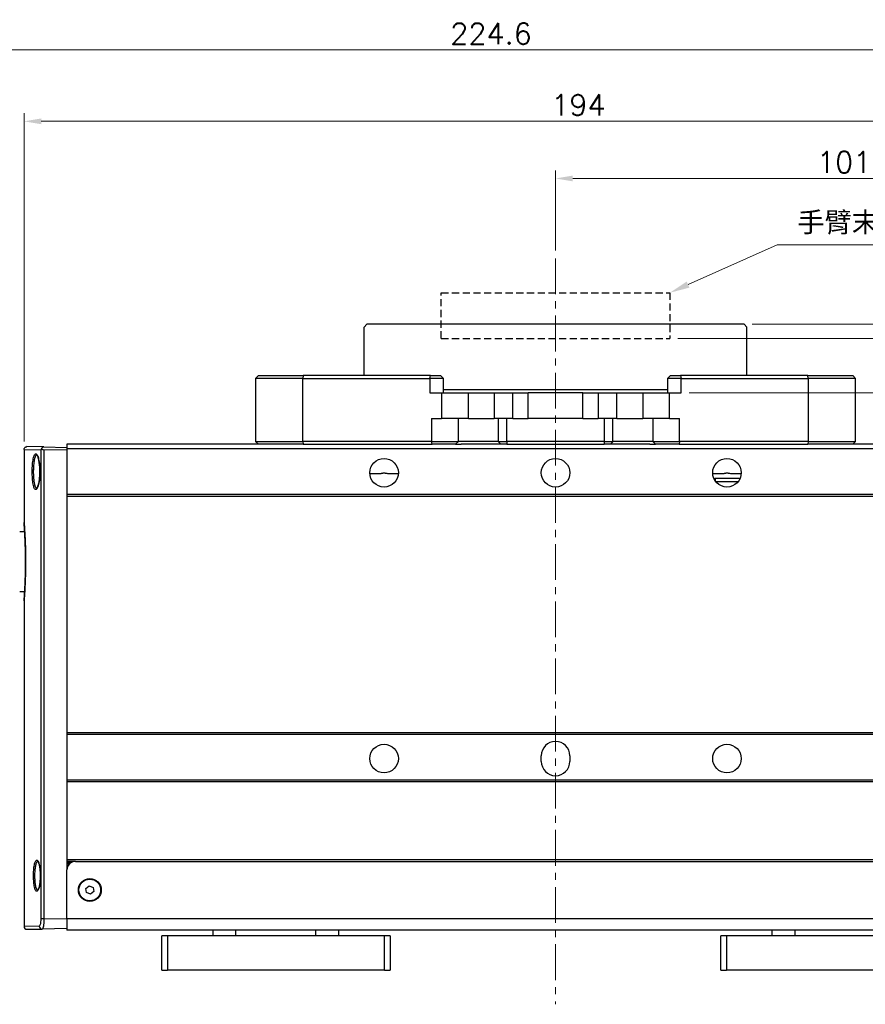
# Model space of a CAD drawing. Header units: inches. Extents: x 0 to 6721, y -3375 to 1330.
# Tile 66 of 196: x 4604 to 4752, y -2061 to -1889. Entities that reach past the tile are written whole.
import ezdxf

# ---------------------------------------------------------------- set-up
doc = ezdxf.new("R2010")
doc.units = ezdxf.units.IN
doc.header["$MEASUREMENT"] = 0
doc.linetypes.add('CENTER', pattern=[2, 1.25, -0.25, 0.25, -0.25])
doc.linetypes.add('HIDDEN', pattern=[0.375, 0.25, -0.125])
for name, color, linetype, lineweight in [('AM_5', 3, 'Continuous', 15), ('AM_7', 4, 'CENTER', 15), ('可見 (ISO)', 7, 'Continuous', 25), ('窄部可見 (ISO)', 7, 'Continuous', 25)]:
    doc.layers.add(name, color=color, linetype=linetype, lineweight=lineweight)
doc.styles.get("Standard").update_dxf_attribs({"font": 'arial.ttf'})
doc.styles.add('尺寸標註', font='romans.shx', dxfattribs={"bigfont": 'CHINESET.SHX'})
doc.dimstyles.new('複本(3) CNS2-1$0', dxfattribs={"dimtxt": 3.7, "dimasz": 3, "dimexe": 1.4, "dimexo": 1.4, "dimgap": 1, "dimtad": 1, "dimtoh": 1, "dimdsep": 46, "dimtxsty": '尺寸標註', "dimcen": 0, "dimclrd": 2, "dimclre": 2, "dimclrt": 3, "dimadec": 0, "dimazin": 2, "dimtp": 0.1, "dimtm": 0.1, "dimtfac": 0.71, "dimtmove": 0, "dimatfit": 0, "dimfxl": 0, "dimlwd": 13, "dimlwe": 13, "dimarcsym": 0})

# ---------------------------------------------------------------- blocks, each defined once
blk = doc.blocks.new('*S380')
at = {"layer": 'AM_5', "color": 7}
for p, q in [((10226.38, -457.09), (10210.79, -464.07)), ((10266.01, -457.09), (10226.38, -457.09))]:
    blk.add_line(p, q, dxfattribs=at)
at = {"layer": 'AM_5', "color": 7, "linetype": 'Continuous'}
blk.add_trace([(10210.55, -463.54), (10211.03, -464.6), (10207.59, -465.5)], dxfattribs=at)
at = {"layer": 'AM_5', "color": 2, "insert": (10229.88, -455.34), "char_height": 3.5, "attachment_point": 7}
blk.add_mtext('{\\fPMingLiU|b0|i0|c136|p18;手臂末端連結處}', dxfattribs=at)
blk = doc.blocks.new('*D452')
at = {"layer": 'AM_5', "color": 2, "lineweight": 13}
for p, q in [((4697.96, -1929.51), (4697.96, -1915.51)), ((4798.96, -1963.33), (4798.96, -1915.51)), ((4700.96, -1916.91), (4795.96, -1916.91))]:
    blk.add_line(p, q, dxfattribs=at)
at = {"layer": 'AM_5', "color": 2}
for points in [[(4700.96, -1916.41), (4700.96, -1917.41), (4697.96, -1916.91)], [(4795.96, -1916.41), (4795.96, -1917.41), (4798.96, -1916.91)]]:
    blk.add_solid(points, dxfattribs=at)
at = {"layer": 'Defpoints', "color": 0}
for p in [(4798.96, -1916.91), (4697.96, -1930.91), (4798.96, -1964.73)]:
    blk.add_point(p, dxfattribs=at)
at = {"layer": 'AM_5', "color": 3, "insert": (4748.46, -1914.06), "char_height": 3.7, "attachment_point": 5, "style": '尺寸標註'}
blk.add_mtext('101', dxfattribs=at)
blk = doc.blocks.new('*D453')
at = {"layer": 'AM_5', "color": 2, "lineweight": 13}
for p, q in [((4604.96, -1962.93), (4604.96, -1905.51)), ((4607.96, -1906.91), (4795.96, -1906.91)), ((4798.96, -1963.33), (4798.96, -1905.51))]:
    blk.add_line(p, q, dxfattribs=at)
at = {"layer": 'AM_5', "color": 2}
for points in [[(4607.96, -1906.41), (4607.96, -1907.41), (4604.96, -1906.91)], [(4795.96, -1906.41), (4795.96, -1907.41), (4798.96, -1906.91)]]:
    blk.add_solid(points, dxfattribs=at)
at = {"layer": 'Defpoints', "color": 0}
for p in [(4798.96, -1906.91), (4604.96, -1964.33), (4798.96, -1964.73)]:
    blk.add_point(p, dxfattribs=at)
at = {"layer": 'AM_5', "color": 3, "insert": (4701.96, -1904.06), "char_height": 3.7, "attachment_point": 5, "style": '尺寸標註'}
blk.add_mtext('194', dxfattribs=at)
blk = doc.blocks.new('*D454')
at = {"layer": 'AM_5', "color": 2, "lineweight": 13}
for p, q in [((4574.39, -1974.86), (4574.39, -1893.01)), ((4798.96, -1963.33), (4798.96, -1893.01)), ((4795.96, -1894.41), (4577.39, -1894.41))]:
    blk.add_line(p, q, dxfattribs=at)
at = {"layer": 'AM_5', "color": 2}
for points in [[(4577.39, -1893.91), (4577.39, -1894.91), (4574.39, -1894.41)], [(4795.96, -1893.91), (4795.96, -1894.91), (4798.96, -1894.41)]]:
    blk.add_solid(points, dxfattribs=at)
at = {"layer": 'Defpoints', "color": 0}
for p in [(4574.39, -1894.41), (4798.96, -1964.73), (4574.39, -1976.26)]:
    blk.add_point(p, dxfattribs=at)
at = {"layer": 'AM_5', "color": 3, "insert": (4686.67, -1891.56), "char_height": 3.7, "attachment_point": 5, "style": '尺寸標註'}
blk.add_mtext('224.6', dxfattribs=at)
blk = doc.blocks.new('*D455')
at = {"layer": 'AM_5', "color": 2, "lineweight": 13}
for p, q in [((4721.32, -1954.41), (4822.71, -1954.41)), ((4821.31, -2052.41), (4821.31, -1957.41)), ((4768.28, -2055.41), (4822.71, -2055.41))]:
    blk.add_line(p, q, dxfattribs=at)
at = {"layer": 'AM_5', "color": 2}
for points in [[(4820.81, -1957.41), (4821.81, -1957.41), (4821.31, -1954.41)], [(4820.81, -2052.41), (4821.81, -2052.41), (4821.31, -2055.41)]]:
    blk.add_solid(points, dxfattribs=at)
at = {"layer": 'Defpoints', "color": 0}
for p in [(4719.92, -1954.41), (4821.31, -1954.41), (4766.88, -2055.41)]:
    blk.add_point(p, dxfattribs=at)
at = {"layer": 'AM_5', "color": 3, "insert": (4818.46, -2004.91), "char_height": 3.7, "attachment_point": 5, "rotation": 90, "style": '尺寸標註'}
blk.add_mtext('101', dxfattribs=at)
blk = doc.blocks.new('*D456')
at = {"layer": 'AM_5', "color": 2, "lineweight": 13}
for p, q in [((4821.31, -1941.91), (4821.31, -1930.8)), ((4821.31, -1930.8), (4830.07, -1930.8)), ((4719.36, -1944.91), (4822.71, -1944.91)), ((4821.31, -1954.41), (4821.31, -1944.91)), ((4721.32, -1954.41), (4822.71, -1954.41)), ((4821.31, -1957.41), (4821.31, -1960.41))]:
    blk.add_line(p, q, dxfattribs=at)
at = {"layer": 'AM_5', "color": 2}
for points in [[(4820.81, -1941.91), (4821.81, -1941.91), (4821.31, -1944.91)], [(4820.81, -1957.41), (4821.81, -1957.41), (4821.31, -1954.41)]]:
    blk.add_solid(points, dxfattribs=at)
at = {"layer": 'Defpoints', "color": 0}
for p in [(4717.96, -1944.91), (4821.31, -1944.91), (4719.92, -1954.41)]:
    blk.add_point(p, dxfattribs=at)
at = {"layer": 'AM_5', "color": 3, "insert": (4826.19, -1927.95), "char_height": 3.7, "attachment_point": 5, "style": '尺寸標註'}
blk.add_mtext('9.5', dxfattribs=at)
blk = doc.blocks.new('*D457')
at = {"layer": 'AM_5', "color": 2, "lineweight": 13}
for p, q in [((4837.19, -1939.41), (4837.19, -1930.8)), ((4837.19, -1930.8), (4843.65, -1930.8)), ((4732.36, -1942.41), (4838.59, -1942.41)), ((4837.19, -1954.41), (4837.19, -1942.41)), ((4721.32, -1954.41), (4838.59, -1954.41)), ((4837.19, -1957.41), (4837.19, -1960.41))]:
    blk.add_line(p, q, dxfattribs=at)
at = {"layer": 'AM_5', "color": 2}
for points in [[(4836.69, -1939.41), (4837.69, -1939.41), (4837.19, -1942.41)], [(4836.69, -1957.41), (4837.69, -1957.41), (4837.19, -1954.41)]]:
    blk.add_solid(points, dxfattribs=at)
at = {"layer": 'Defpoints', "color": 0}
for p in [(4730.96, -1942.41), (4719.92, -1954.41), (4837.19, -1954.41)]:
    blk.add_point(p, dxfattribs=at)
at = {"layer": 'AM_5', "color": 3, "insert": (4840.92, -1927.95), "char_height": 3.7, "attachment_point": 5, "style": '尺寸標註'}
blk.add_mtext('12', dxfattribs=at)

msp = doc.modelspace()

# ---------------------------------------------------------------- linework, layer by layer
at = {"color": 7, "linetype": 'HIDDEN', "ltscale": 5}
for p, q in [((4677.957, -1944.905), (4677.957, -1936.905)), ((4677.957, -1936.905), (4717.957, -1936.905)), ((4717.957, -1936.905), (4717.957, -1944.905)), ((4677.957, -1944.905), (4717.957, -1944.905))]:
    msp.add_line(p, q, dxfattribs=at)
at = {"layer": 'AM_7', "ltscale": 5}
msp.add_line((4697.957, -1930.905), (4697.957, -2061.405), dxfattribs=at)
at = {"layer": '可見 (ISO)'}
for p, q in [((4664.957, -1942.405), (4664.457, -1942.905)), ((4664.457, -1951.405), (4664.457, -1942.905)), ((4730.957, -1942.405), (4664.957, -1942.405)), ((4730.957, -1942.405), (4731.457, -1942.905)), ((4731.457, -1951.405), (4731.457, -1942.905)), ((4645.457, -1951.905), (4645.957, -1951.405)), ((4653.721, -1951.905), (4645.457, -1951.905)), ((4645.457, -1951.905), (4645.457, -1962.905)), ((4645.957, -1951.405), (4653.807, -1951.405)), ((4653.721, -1951.905), (4675.989, -1951.905)), ((4676.076, -1951.405), (4653.807, -1951.405)), ((4678.337, -1951.905), (4675.989, -1951.905)), ((4676.076, -1951.405), (4677.837, -1951.405)), ((4677.837, -1951.405), (4678.337, -1951.905)), ((4678.337, -1954.405), (4678.337, -1951.905)), ((4718.077, -1951.405), (4717.577, -1951.905)), ((4719.925, -1951.905), (4717.577, -1951.905)), ((4717.577, -1951.905), (4717.577, -1954.405)), ((4718.077, -1951.405), (4719.838, -1951.405)), ((4742.107, -1951.405), (4719.838, -1951.405)), ((4719.925, -1951.905), (4742.194, -1951.905)), ((4742.107, -1951.405), (4749.957, -1951.405)), ((4750.457, -1951.905), (4742.194, -1951.905)), ((4750.457, -1951.905), (4749.957, -1951.405)), ((4750.457, -1962.905), (4750.457, -1951.905)), ((4675.989, -1954.405), (4678.013, -1954.405)), ((4678.013, -1954.405), (4681.964, -1954.405)), ((4717.577, -1953.905), (4678.337, -1953.905)), ((4681.964, -1954.405), (4688.383, -1954.405)), ((4682.707, -1958.905), (4682.707, -1954.405)), ((4687.207, -1954.405), (4687.207, -1958.905)), ((4688.383, -1954.405), (4690.513, -1954.405)), ((4690.513, -1954.405), (4693.179, -1954.405)), ((4702.735, -1954.405), (4693.179, -1954.405)), ((4693.179, -1958.905), (4693.179, -1954.405)), ((4702.735, -1954.405), (4705.402, -1954.405)), ((4702.735, -1958.905), (4702.735, -1954.405)), ((4705.402, -1954.405), (4707.531, -1954.405)), ((4707.531, -1954.405), (4713.95, -1954.405)), ((4708.707, -1958.905), (4708.707, -1954.405)), ((4713.207, -1954.405), (4713.207, -1958.905)), ((4713.95, -1954.405), (4717.902, -1954.405)), ((4717.902, -1954.405), (4719.925, -1954.405)), ((4676.263, -1958.905), (4678.013, -1958.905)), ((4682.707, -1958.905), (4678.013, -1958.905)), ((4680.957, -1962.905), (4680.957, -1958.905)), ((4682.707, -1958.905), (4687.207, -1958.905)), ((4690.513, -1958.905), (4687.207, -1958.905)), ((4690.513, -1958.905), (4693.179, -1958.905)), ((4702.735, -1958.905), (4693.179, -1958.905)), ((4702.735, -1958.905), (4705.402, -1958.905)), ((4708.707, -1958.905), (4705.402, -1958.905)), ((4708.707, -1958.905), (4713.207, -1958.905)), ((4717.902, -1958.905), (4713.207, -1958.905)), ((4714.957, -1958.905), (4714.957, -1962.905)), ((4717.902, -1958.905), (4719.652, -1958.905)), ((4608.426, -1963.885), (4605.466, -1963.833)), ((4608.426, -1963.885), (4612.457, -1963.955)), ((4612.457, -1963.405), (4612.457, -1964.228)), ((4648.85, -1963.405), (4612.457, -1963.405)), ((4645.457, -1962.905), (4653.721, -1962.905)), ((4645.457, -1962.905), (4645.957, -1963.405)), ((4653.807, -1963.405), (4648.85, -1963.405)), ((4676.263, -1962.905), (4653.721, -1962.905)), ((4653.807, -1963.405), (4676.349, -1963.405)), ((4676.263, -1962.905), (4680.957, -1962.905)), ((4680.457, -1963.405), (4676.349, -1963.405)), ((4680.957, -1962.905), (4680.457, -1963.405)), ((4680.457, -1963.405), (4681.452, -1963.405)), ((4687.939, -1962.905), (4680.957, -1962.905)), ((4688.5, -1963.405), (4681.452, -1963.405)), ((4687.939, -1962.905), (4689.429, -1962.905)), ((4689.429, -1963.405), (4688.5, -1963.405)), ((4706.485, -1962.905), (4689.429, -1962.905)), ((4689.429, -1963.405), (4706.485, -1963.405)), ((4706.485, -1962.905), (4707.976, -1962.905)), ((4707.414, -1963.405), (4706.485, -1963.405)), ((4714.462, -1963.405), (4707.414, -1963.405)), ((4714.957, -1962.905), (4707.976, -1962.905)), ((4714.462, -1963.405), (4715.457, -1963.405)), ((4714.957, -1962.905), (4719.652, -1962.905)), ((4714.957, -1962.905), (4715.457, -1963.405)), ((4719.565, -1963.405), (4715.457, -1963.405)), ((4719.565, -1963.405), (4742.107, -1963.405)), ((4742.194, -1962.905), (4719.652, -1962.905)), ((4747.064, -1963.405), (4742.107, -1963.405)), ((4742.194, -1962.905), (4750.457, -1962.905)), ((4782.457, -1963.405), (4747.064, -1963.405)), ((4750.457, -1962.905), (4749.957, -1963.405)), ((4604.957, -1964.333), (4604.957, -1977.085)), ((4612.457, -1964.456), (4608.426, -1964.385)), ((4612.457, -1964.228), (4612.457, -1972.228)), ((4782.457, -1964.228), (4612.457, -1964.228)), ((4606.457, -1966.642), (4606.457, -1966.642)), ((4730.248, -1969.405), (4725.957, -1969.405)), ((4612.457, -1972.228), (4612.457, -1972.528)), ((4782.457, -1972.228), (4612.457, -1972.228)), ((4612.457, -1972.528), (4612.457, -2013.905)), ((4782.457, -1972.528), (4612.457, -1972.528)), ((4604.187, -1978.705), (4605.064, -1978.705)), ((4605.187, -1981.687), (4605.187, -1986.223)), ((4604.187, -1989.205), (4605.064, -1989.205)), ((4604.957, -1990.826), (4604.957, -2047.778)), ((4612.457, -2013.905), (4612.457, -2014.205)), ((4782.457, -2013.905), (4612.457, -2013.905)), ((4612.457, -2014.205), (4612.457, -2022.205)), ((4782.457, -2014.205), (4612.457, -2014.205)), ((4695.457, -2018.905), (4695.457, -2017.905)), ((4700.457, -2017.905), (4700.457, -2018.905)), ((4612.457, -2022.205), (4612.457, -2022.505)), ((4782.457, -2022.205), (4612.457, -2022.205)), ((4612.457, -2022.505), (4612.457, -2036.105)), ((4782.457, -2022.505), (4612.457, -2022.505)), ((4612.457, -2036.105), (4612.457, -2036.355)), ((4782.457, -2036.105), (4612.457, -2036.105)), ((4612.457, -2036.355), (4612.457, -2037.905)), ((4613.957, -2036.405), (4612.457, -2036.405)), ((4613.128, -2036.655), (4612.457, -2036.655)), ((4612.839, -2036.905), (4612.457, -2036.905)), ((4612.457, -2046.405), (4612.457, -2037.905)), ((4613.957, -2036.405), (4780.957, -2036.405)), ((4615.761, -2041.125), (4616.351, -2040.662)), ((4615.866, -2041.868), (4615.761, -2041.125)), ((4616.351, -2040.662), (4617.048, -2040.942)), ((4617.048, -2040.942), (4617.153, -2041.686)), ((4616.563, -2042.149), (4615.866, -2041.868)), ((4617.153, -2041.686), (4616.563, -2042.149)), ((4612.457, -2046.405), (4612.457, -2048.405)), ((4605.466, -2048.277), (4608.11, -2048.231)), ((4612.457, -2048.155), (4608.11, -2048.231)), ((4782.457, -2048.405), (4612.457, -2048.405)), ((4629.036, -2055.405), (4629.036, -2049.405)), ((4630.036, -2049.405), (4629.036, -2049.405)), ((4668.036, -2049.405), (4630.036, -2049.405)), ((4638.036, -2049.405), (4638.036, -2048.405)), ((4660.036, -2049.405), (4660.036, -2048.405)), ((4669.036, -2049.405), (4668.036, -2049.405)), ((4669.036, -2049.405), (4669.036, -2055.405)), ((4726.878, -2055.405), (4726.878, -2049.405)), ((4727.878, -2049.405), (4726.878, -2049.405)), ((4765.878, -2049.405), (4727.878, -2049.405)), ((4735.878, -2049.405), (4735.878, -2048.405)), ((4629.036, -2055.405), (4630.036, -2055.405)), ((4668.036, -2055.405), (4630.036, -2055.405)), ((4668.036, -2055.405), (4669.036, -2055.405)), ((4726.878, -2055.405), (4727.878, -2055.405)), ((4765.878, -2055.405), (4727.878, -2055.405))]:
    msp.add_line(p, q, dxfattribs=at)
for centre, radius in [((4667.957, -1968.405), 2.5), ((4697.957, -1968.405), 2.5), ((4727.957, -1968.405), 2.5), ((4667.957, -2018.405), 2.5), ((4727.957, -2018.405), 2.5), ((4616.457, -2041.405), 2), ((4616.457, -2041.405), 1.9)]:
    msp.add_circle(centre, radius, dxfattribs=at)
for centre, radius, start, end in [((4725.957, -1969.905), 0.5, 90, 121.13073), ((4697.957, -2017.905), 2.5, 0, 180), ((4697.957, -2018.905), 2.5, 180, 0), ((4613.957, -2037.905), 1.5, 90, 180), ((4605.457, -2047.778), 0.5, 180, 271)]:
    msp.add_arc(centre, radius, start, end, dxfattribs=at)
for centre, major_axis, ratio, start_param, end_param in [((4608.416, -1964.384), (0.399, 0.389), 0.7706766, 1.8233868, 2.2417146), ((4608.417, -1963.885), (0.355, -0.365), 0.9656926, 4.5964938, 5.5108774)]:
    msp.add_ellipse(centre, major_axis=major_axis, ratio=ratio, start_param=start_param, end_param=end_param, dxfattribs=at)
for points, knots in [([(4604.957, -1964.333), (4604.957, -1964.28), (4604.966, -1964.225), (4604.995, -1964.139), (4605.011, -1964.105), (4605.059, -1964.026), (4605.095, -1963.984), (4605.163, -1963.928), (4605.191, -1963.909), (4605.268, -1963.867), (4605.322, -1963.849), (4605.391, -1963.838), (4605.405, -1963.836), (4605.428, -1963.834), (4605.436, -1963.834), (4605.447, -1963.833), (4605.451, -1963.833), (4605.456, -1963.833), (4605.458, -1963.833), (4605.461, -1963.833), (4605.462, -1963.833), (4605.463, -1963.833), (4605.464, -1963.833), (4605.465, -1963.833), (4605.465, -1963.833), (4605.465, -1963.833), (4605.465, -1963.833), (4605.466, -1963.833), (4605.466, -1963.833), (4605.466, -1963.833), (4605.466, -1963.833), (4605.466, -1963.833)], [0, 0, 0, 0, 0.016137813, 0.016137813, 0.027269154, 0.027269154, 0.043677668, 0.043677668, 0.053667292, 0.053667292, 0.070102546, 0.070102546, 0.074607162, 0.074607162, 0.076876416, 0.076876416, 0.078013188, 0.078013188, 0.078581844, 0.078581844, 0.078866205, 0.078866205, 0.07900839, 0.07900839, 0.079079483, 0.079079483, 0.079115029, 0.079115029, 0.079132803, 0.079132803, 0.079271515, 0.079271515, 0.079271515, 0.079271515]), ([(4608.426, -1963.885), (4608.398, -1963.885), (4608.37, -1963.886), (4608.314, -1963.895), (4608.287, -1963.902), (4608.216, -1963.927), (4608.177, -1963.95), (4608.113, -1964.004), (4608.087, -1964.036), (4608.047, -1964.106), (4608.034, -1964.144), (4608.026, -1964.183)], [0.000000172, 0.000000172, 0.000000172, 0.000000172, 0.008404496, 0.008404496, 0.017189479, 0.017189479, 0.032439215, 0.032439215, 0.047827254, 0.047827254, 0.064513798, 0.064513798, 0.064513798, 0.064513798]), ([(4607.719, -1968.553), (4607.721, -1968.473), (4607.723, -1968.392), (4607.724, -1968.252), (4607.724, -1968.191), (4607.723, -1967.95), (4607.717, -1967.768), (4607.692, -1967.277), (4607.663, -1966.971), (4607.586, -1966.417), (4607.537, -1966.163), (4607.427, -1965.741), (4607.365, -1965.567), (4607.278, -1965.394), (4607.25, -1965.35), (4607.199, -1965.284), (4607.178, -1965.271), (4607.178, -1965.271)], [0, 0, 0, 0, 0.02413095, 0.02413095, 0.04222324, 0.04222324, 0.09670389, 0.09670389, 0.19284141, 0.19284141, 0.28970252, 0.28970252, 0.38700783, 0.38700783, 0.43322112, 0.43322112, 0.48941282, 0.48941282, 0.48941282, 0.48941282]), ([(4607.178, -1971.14), (4607.178, -1971.14), (4607.183, -1971.137), (4607.216, -1971.108), (4607.267, -1971.042), (4607.363, -1970.841), (4607.412, -1970.708), (4607.512, -1970.359), (4607.562, -1970.126), (4607.645, -1969.6), (4607.678, -1969.298), (4607.708, -1968.843), (4607.715, -1968.698), (4607.719, -1968.553)], [0.02871808, 0.02871808, 0.02871808, 0.02871808, 0.05653752, 0.05653752, 0.13684565, 0.13684565, 0.21405747, 0.21405747, 0.30733004, 0.30733004, 0.40471667, 0.40471667, 0.44873149, 0.44873149, 0.44873149, 0.44873149]), ([(4605.212, -1983.21), (4605.206, -1982.491), (4605.192, -1981.776), (4605.15, -1980.443), (4605.123, -1979.811), (4605.067, -1978.728), (4605.038, -1978.263), (4604.992, -1977.561), (4604.974, -1977.315), (4604.962, -1977.162), (4604.961, -1977.139), (4604.959, -1977.115), (4604.958, -1977.109), (4604.958, -1977.103), (4604.958, -1977.102), (4604.958, -1977.1), (4604.958, -1977.1), (4604.958, -1977.1), (4604.958, -1977.1), (4604.958, -1977.099), (4604.958, -1977.099), (4604.958, -1977.099), (4604.958, -1977.099), (4604.958, -1977.099), (4604.958, -1977.099), (4604.958, -1977.098), (4604.958, -1977.098), (4604.958, -1977.098), (4604.958, -1977.098), (4604.958, -1977.097), (4604.957, -1977.097), (4604.957, -1977.096), (4604.957, -1977.095), (4604.957, -1977.091), (4604.957, -1977.088), (4604.957, -1977.085)], [0, 0, 0, 0, 0.2169959, 0.2169959, 0.4394858, 0.4394858, 0.6626792, 0.6626792, 0.885755, 0.885755, 0.9423448, 0.9423448, 0.9707563, 0.9707563, 0.9849534, 0.9849534, 0.9920395, 0.9920395, 0.9955758, 0.9955758, 0.9973426, 0.9973426, 0.9982333, 0.9982333, 0.9987135, 0.9987135, 0.9988091, 0.9988091, 0.9989158, 0.9989158, 0.9990435, 0.9990435, 0.9993236, 0.9993236, 1.0001848, 1.0001848, 1.0001848, 1.0001848]), ([(4605.064, -1978.705), (4605.037, -1978.231), (4605.011, -1977.845), (4604.973, -1977.303), (4604.961, -1977.143), (4604.958, -1977.105), (4604.958, -1977.103), (4604.958, -1977.101), (4604.958, -1977.1), (4604.958, -1977.1), (4604.958, -1977.1), (4604.958, -1977.1)], [0.67000921, 0.67000921, 0.67000921, 0.67000921, 0.89133077, 0.89133077, 1.11443324, 1.11443324, 1.1310439, 1.1310439, 1.14350158, 1.14350158, 1.14421334, 1.14421334, 1.14421334, 1.14421334]), ([(4604.958, -1990.811), (4604.958, -1990.811), (4604.958, -1990.811), (4604.958, -1990.811), (4604.958, -1990.81), (4604.958, -1990.803), (4604.959, -1990.794), (4604.963, -1990.737), (4604.97, -1990.651), (4604.994, -1990.311), (4605.018, -1989.971), (4605.071, -1989.102), (4605.101, -1988.564), (4605.154, -1987.358), (4605.178, -1986.674), (4605.209, -1985.253), (4605.217, -1984.497), (4605.215, -1983.573), (4605.214, -1983.391), (4605.212, -1983.21)], [0.0319797, 0.0319797, 0.0319797, 0.0319797, 0.0365039, 0.0365039, 0.0511416, 0.0511416, 0.0950739, 0.0950739, 0.2273964, 0.2273964, 0.4533657, 0.4533657, 0.676193, 0.676193, 0.8995433, 0.8995433, 1.1222594, 1.1222594, 1.1768966, 1.1768966, 1.1768966, 1.1768966]), ([(4604.957, -1990.826), (4604.957, -1990.824), (4604.957, -1990.821), (4604.957, -1990.818), (4604.957, -1990.817), (4604.957, -1990.816), (4604.957, -1990.815), (4604.957, -1990.814), (4604.957, -1990.814), (4604.958, -1990.814), (4604.958, -1990.813), (4604.958, -1990.813), (4604.958, -1990.813), (4604.958, -1990.812), (4604.958, -1990.812), (4604.958, -1990.812), (4604.958, -1990.812), (4604.958, -1990.812), (4604.958, -1990.812), (4604.958, -1990.811), (4604.958, -1990.811), (4604.958, -1990.81), (4604.958, -1990.807), (4604.959, -1990.794), (4604.96, -1990.774), (4604.969, -1990.654), (4604.983, -1990.47), (4605.019, -1989.948), (4605.041, -1989.609), (4605.064, -1989.205)], [0.00003644, 0.00003644, 0.00003644, 0.00003644, 0.00075013, 0.00075013, 0.00103171, 0.00103171, 0.00119772, 0.00119772, 0.00130267, 0.00130267, 0.00145615, 0.00145615, 0.00160687, 0.00160687, 0.00187996, 0.00187996, 0.0026703, 0.0026703, 0.00503953, 0.00503953, 0.01214687, 0.01214687, 0.03347122, 0.03347122, 0.09750366, 0.09750366, 0.291272, 0.291272, 0.47898794, 0.47898794, 0.47898794, 0.47898794]), ([(4607.789, -2038.055), (4607.766, -2037.789), (4607.733, -2037.535), (4607.651, -2037.096), (4607.602, -2036.903), (4607.499, -2036.601), (4607.442, -2036.487), (4607.371, -2036.391), (4607.35, -2036.376), (4607.35, -2036.376)], [0, 0, 0, 0, 0.08461836, 0.08461836, 0.16811804, 0.16811804, 0.25177621, 0.25177621, 0.3032781, 0.3032781, 0.3032781, 0.3032781]), ([(4607.35, -2041.434), (4607.35, -2041.434), (4607.368, -2041.423), (4607.422, -2041.353), (4607.463, -2041.282), (4607.546, -2041.081), (4607.591, -2040.941), (4607.677, -2040.592), (4607.717, -2040.371), (4607.781, -2039.886), (4607.804, -2039.614), (4607.821, -2039.202), (4607.824, -2039.064), (4607.825, -2038.891), (4607.825, -2038.854), (4607.823, -2038.709), (4607.821, -2038.6), (4607.811, -2038.344), (4607.801, -2038.197), (4607.789, -2038.055)], [0.02894924, 0.02894924, 0.02894924, 0.02894924, 0.07664632, 0.07664632, 0.1390473, 0.1390473, 0.21029687, 0.21029687, 0.29212352, 0.29212352, 0.37621306, 0.37621306, 0.41748642, 0.41748642, 0.42837609, 0.42837609, 0.46110368, 0.46110368, 0.50630741, 0.50630741, 0.50630741, 0.50630741])]:
    msp.add_open_spline(points, degree=3, knots=knots, dxfattribs=at)
for points in [[(4607.182, -1965.274), (4607.182, -1965.274), (4607.182, -1965.274), (4607.182, -1965.274)], [(4604.957, -1977.085), (4604.957, -1977.085), (4604.957, -1977.085), (4604.957, -1977.085)]]:
    msp.add_open_spline(points, degree=3, dxfattribs=at)
for points, weights, knots in [([(4667.147, -1968.609), (4666.965, -1968.609), (4666.27, -1968.609), (4665.465, -1968.609)], [9.25070951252, 7.90918394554, 5.05544864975, 3.55660042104], [-0.22188965, -0.22188965, -0.22188965, -0.14052919, -0.06362199, -0.06362199, -0.06362199]), ([(4668.768, -1968.609), (4668.535, -1968.566), (4668.175, -1968.5), (4668.017, -1968.472), (4667.951, -1968.466), (4667.869, -1968.477), (4667.646, -1968.517), (4667.272, -1968.586), (4667.147, -1968.609)], [4.78650374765, 6.54236834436, 15.0889633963, 32.661362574, 43.635390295, 27.5423041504, 11.2983427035, 5.59549803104, 4.78650374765], [-0.94151312, -0.94151312, -0.94151312, -0.91843596, -0.82323463, -0.60722467, -0.29126163, -0.10097293, -0.03487468, -0.02424214, -0.02424214, -0.02424214]), ([(4670.449, -1968.609), (4669.412, -1968.609), (4668.862, -1968.609), (4668.768, -1968.609)], [3.55660042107, 5.75703150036, 8.50275653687, 9.25070951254], [-2.11968363, -2.11968363, -2.11968363, -2.00677761, -1.96141597, -1.96141597, -1.96141597]), ([(4727.147, -1968.609), (4726.965, -1968.609), (4726.27, -1968.609), (4725.465, -1968.609)], [9.25070951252, 7.90918394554, 5.05544864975, 3.55660042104], [-0.22188965, -0.22188965, -0.22188965, -0.14052919, -0.06362199, -0.06362199, -0.06362199]), ([(4728.768, -1968.609), (4728.535, -1968.566), (4728.175, -1968.5), (4728.017, -1968.472), (4727.951, -1968.466), (4727.869, -1968.477), (4727.646, -1968.517), (4727.272, -1968.586), (4727.147, -1968.609)], [4.78650374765, 6.54236834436, 15.0889633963, 32.661362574, 43.635390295, 27.5423041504, 11.2983427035, 5.59549803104, 4.78650374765], [-0.94151312, -0.94151312, -0.94151312, -0.91843596, -0.82323463, -0.60722467, -0.29126163, -0.10097293, -0.03487468, -0.02424214, -0.02424214, -0.02424214]), ([(4730.449, -1968.609), (4729.412, -1968.609), (4728.862, -1968.609), (4728.768, -1968.609)], [3.55660042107, 5.75703150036, 8.50275653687, 9.25070951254], [-2.11968363, -2.11968363, -2.11968363, -2.00677761, -1.96141597, -1.96141597, -1.96141597])]:
    msp.add_rational_spline(points, weights, degree=2, knots=knots, dxfattribs=at)
at = {"layer": '窄部可見 (ISO)'}
for p, q in [((4653.807, -1951.405), (4653.721, -1951.905)), ((4653.721, -1962.905), (4653.721, -1951.905)), ((4675.989, -1951.905), (4676.076, -1951.405)), ((4675.989, -1951.905), (4675.989, -1954.405)), ((4719.838, -1951.405), (4719.925, -1951.905)), ((4719.925, -1954.405), (4719.925, -1951.905)), ((4742.194, -1951.905), (4742.107, -1951.405)), ((4742.194, -1951.905), (4742.194, -1962.905)), ((4678.013, -1954.405), (4678.013, -1958.905)), ((4690.513, -1958.905), (4690.513, -1954.405)), ((4705.402, -1954.405), (4705.402, -1958.905)), ((4717.902, -1958.905), (4717.902, -1954.405)), ((4676.263, -1958.905), (4676.263, -1962.905)), ((4687.939, -1958.905), (4687.939, -1962.905)), ((4689.429, -1962.905), (4689.429, -1958.905)), ((4706.485, -1958.905), (4706.485, -1962.905)), ((4707.976, -1962.905), (4707.976, -1958.905)), ((4719.652, -1962.905), (4719.652, -1958.905)), ((4653.721, -1962.905), (4653.807, -1963.405)), ((4676.349, -1963.405), (4676.263, -1962.905)), ((4687.939, -1962.905), (4688.311, -1963.405)), ((4689.429, -1962.905), (4689.429, -1963.405)), ((4706.485, -1962.905), (4706.485, -1963.405)), ((4707.976, -1962.905), (4707.603, -1963.405)), ((4719.652, -1962.905), (4719.565, -1963.405)), ((4742.194, -1962.905), (4742.107, -1963.405)), ((4604.957, -1964.333), (4607.933, -1964.385)), ((4607.933, -2046.476), (4607.933, -1964.385)), ((4608.426, -1964.385), (4608.426, -2046.476)), ((4725.957, -1969.905), (4725.957, -1969.405)), ((4725.957, -1969.905), (4729.957, -1969.905)), ((4608.426, -2046.476), (4607.933, -2046.476)), ((4608.426, -2046.476), (4612.457, -2046.406)), ((4612.457, -2046.405), (4782.457, -2046.405)), ((4607.616, -2047.731), (4604.957, -2047.778)), ((4630.036, -2049.405), (4630.036, -2055.405)), ((4642.036, -2049.405), (4642.036, -2048.405)), ((4656.036, -2049.405), (4656.036, -2048.405)), ((4668.036, -2055.405), (4668.036, -2049.405)), ((4727.878, -2049.405), (4727.878, -2055.405)), ((4739.878, -2049.405), (4739.878, -2048.405))]:
    msp.add_line(p, q, dxfattribs=at)
for centre, major_axis, ratio, start_param, end_param in [((4606.582, -1967.852), (-0.2, 0.004), 0.1127027, 0.1780473, 1.5381684), ((4607.111, -1968.206), (0, -2.878), 0.1874308, 4.5971593, 4.7123591), ((4607.919, -1968.558), (-0.2, 0.006), 0.1125682, 0, 0.2481995), ((4605.412, -1983.209), (-0.2, -0.002), 0.1085394, 6.2079568, 6.2831853), ((4607.988, -2038.037), (-0.199, -0.017), 0.3172986, 6.0195731, 6.2831856), ((4606.83, -2039.774), (-0.2, -0.013), 0.3178184, 4.7266433, 6.0808432), ((4608.101, -2047.731), (0.009, -0.5), 0.9709376, 4.6954428, 6.2831853)]:
    msp.add_ellipse(centre, major_axis=major_axis, ratio=ratio, start_param=start_param, end_param=end_param, dxfattribs=at)
for points, knots in [([(4606.385, -1967.852), (4606.389, -1967.644), (4606.397, -1967.442), (4606.42, -1967.049), (4606.435, -1966.857), (4606.472, -1966.496), (4606.494, -1966.328), (4606.544, -1966.015), (4606.573, -1965.87), (4606.665, -1965.492), (4606.739, -1965.302), (4606.859, -1965.137), (4606.901, -1965.101), (4606.987, -1965.068), (4607.031, -1965.071), (4607.119, -1965.117), (4607.163, -1965.159), (4607.251, -1965.282), (4607.293, -1965.361), (4607.376, -1965.556), (4607.417, -1965.672), (4607.491, -1965.932), (4607.526, -1966.077), (4607.589, -1966.398), (4607.617, -1966.57), (4607.664, -1966.933), (4607.684, -1967.127), (4607.713, -1967.525), (4607.722, -1967.728), (4607.732, -1968.14), (4607.731, -1968.351), (4607.725, -1968.558)], [0.000025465, 0.000025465, 0.000025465, 0.000025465, 0.000653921, 0.000653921, 0.001282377, 0.001282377, 0.001910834, 0.001910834, 0.00253929, 0.00253929, 0.003796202, 0.003796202, 0.004424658, 0.004424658, 0.005053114, 0.005053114, 0.00568157, 0.00568157, 0.006310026, 0.006310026, 0.006938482, 0.006938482, 0.007566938, 0.007566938, 0.008195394, 0.008195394, 0.00882385, 0.00882385, 0.009452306, 0.009452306, 0.010080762, 0.010080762, 0.010080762, 0.010080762]), ([(4607.182, -1965.274), (4607.166, -1965.274), (4607.149, -1965.278), (4607.133, -1965.283), (4607.09, -1965.299), (4607.048, -1965.333), (4607.008, -1965.384), (4606.999, -1965.395), (4606.991, -1965.407), (4606.983, -1965.419), (4606.945, -1965.476), (4606.909, -1965.551), (4606.875, -1965.64), (4606.845, -1965.717), (4606.818, -1965.804), (4606.793, -1965.901), (4606.788, -1965.918), (4606.784, -1965.934), (4606.78, -1965.952), (4606.754, -1966.057), (4606.73, -1966.175), (4606.708, -1966.301), (4606.706, -1966.316), (4606.703, -1966.332), (4606.701, -1966.348), (4606.679, -1966.481), (4606.66, -1966.623), (4606.643, -1966.774), (4606.642, -1966.786), (4606.641, -1966.798), (4606.64, -1966.81), (4606.623, -1966.968), (4606.609, -1967.136), (4606.598, -1967.307), (4606.598, -1967.314), (4606.598, -1967.32), (4606.597, -1967.327), (4606.586, -1967.504), (4606.579, -1967.687), (4606.575, -1967.875)], [0.0142691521, 0.0142691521, 0.0142691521, 0.0142691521, 0.0144901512, 0.0144901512, 0.0144901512, 0.0150716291, 0.0150716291, 0.0150716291, 0.0151946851, 0.0151946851, 0.0151946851, 0.0157548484, 0.0157548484, 0.0157548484, 0.0162336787, 0.0162336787, 0.0162336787, 0.0163150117, 0.0163150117, 0.0163150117, 0.0168144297, 0.0168144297, 0.0168144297, 0.016875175, 0.016875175, 0.016875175, 0.0173947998, 0.0173947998, 0.0173947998, 0.0174353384, 0.0174353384, 0.0174353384, 0.0179750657, 0.0179750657, 0.0179750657, 0.0179955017, 0.0179955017, 0.0179955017, 0.018555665, 0.018555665, 0.018555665, 0.018555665]), ([(4607.725, -1968.558), (4607.722, -1968.662), (4607.718, -1968.765), (4607.712, -1968.867), (4607.709, -1968.918), (4607.706, -1968.968), (4607.703, -1969.019), (4607.7, -1969.069), (4607.696, -1969.118), (4607.692, -1969.167), (4607.676, -1969.363), (4607.656, -1969.552), (4607.631, -1969.732), (4607.606, -1969.912), (4607.577, -1970.082), (4607.544, -1970.237), (4607.512, -1970.393), (4607.476, -1970.535), (4607.438, -1970.662), (4607.4, -1970.789), (4607.36, -1970.899), (4607.318, -1970.991), (4607.276, -1971.084), (4607.232, -1971.16), (4607.188, -1971.215), (4607.145, -1971.271), (4607.101, -1971.308), (4607.057, -1971.325), (4607.012, -1971.343), (4606.968, -1971.34), (4606.926, -1971.319), (4606.884, -1971.297), (4606.842, -1971.256), (4606.803, -1971.195), (4606.763, -1971.134), (4606.725, -1971.054), (4606.69, -1970.957), (4606.654, -1970.86), (4606.621, -1970.745), (4606.591, -1970.613), (4606.56, -1970.481), (4606.533, -1970.335), (4606.509, -1970.176), (4606.485, -1970.017), (4606.464, -1969.841), (4606.446, -1969.658), (4606.429, -1969.475), (4606.415, -1969.284), (4606.404, -1969.086), (4606.394, -1968.887), (4606.387, -1968.68), (4606.384, -1968.474), (4606.38, -1968.268), (4606.381, -1968.06), (4606.385, -1967.852)], [0.010080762, 0.010080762, 0.010080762, 0.010080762, 0.010394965, 0.010394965, 0.010394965, 0.010552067, 0.010552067, 0.010552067, 0.010709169, 0.010709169, 0.010709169, 0.011336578, 0.011336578, 0.011336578, 0.011964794, 0.011964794, 0.011964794, 0.012593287, 0.012593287, 0.012593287, 0.01322202, 0.01322202, 0.01322202, 0.013850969, 0.013850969, 0.013850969, 0.014479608, 0.014479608, 0.014479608, 0.015108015, 0.015108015, 0.015108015, 0.015736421, 0.015736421, 0.015736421, 0.016364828, 0.016364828, 0.016364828, 0.016993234, 0.016993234, 0.016993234, 0.017621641, 0.017621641, 0.017621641, 0.018250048, 0.018250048, 0.018250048, 0.018878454, 0.018878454, 0.018878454, 0.019506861, 0.019506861, 0.019506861, 0.020135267, 0.020135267, 0.020135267, 0.020135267]), ([(4606.571, -1968.205), (4606.571, -1968.289), (4606.572, -1968.372), (4606.573, -1968.456), (4606.575, -1968.558), (4606.578, -1968.661), (4606.582, -1968.763), (4606.585, -1968.852), (4606.589, -1968.941), (4606.594, -1969.028), (4606.599, -1969.121), (4606.605, -1969.212), (4606.612, -1969.301), (4606.619, -1969.391), (4606.627, -1969.478), (4606.636, -1969.564), (4606.644, -1969.644), (4606.653, -1969.722), (4606.662, -1969.798), (4606.674, -1969.885), (4606.686, -1969.969), (4606.698, -1970.049), (4606.709, -1970.113), (4606.72, -1970.175), (4606.731, -1970.234), (4606.746, -1970.313), (4606.762, -1970.388), (4606.78, -1970.458), (4606.792, -1970.507), (4606.804, -1970.554), (4606.817, -1970.597), (4606.837, -1970.665), (4606.857, -1970.726), (4606.878, -1970.781), (4606.891, -1970.813), (4606.904, -1970.844), (4606.917, -1970.872), (4606.941, -1970.923), (4606.966, -1970.967), (4606.991, -1971.004), (4607.004, -1971.022), (4607.017, -1971.039), (4607.03, -1971.053), (4607.058, -1971.084), (4607.086, -1971.106), (4607.114, -1971.12), (4607.126, -1971.126), (4607.139, -1971.13), (4607.151, -1971.133), (4607.161, -1971.135), (4607.172, -1971.137), (4607.182, -1971.137)], [0.0003056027, 0.0003056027, 0.0003056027, 0.0003056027, 0.0005561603, 0.0005561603, 0.0005561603, 0.0008656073, 0.0008656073, 0.0008656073, 0.0011360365, 0.0011360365, 0.0011360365, 0.0014256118, 0.0014256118, 0.0014256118, 0.0017158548, 0.0017158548, 0.0017158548, 0.0019856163, 0.0019856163, 0.0019856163, 0.0022959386, 0.0022959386, 0.0022959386, 0.0025456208, 0.0025456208, 0.0025456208, 0.0028764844, 0.0028764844, 0.0028764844, 0.0031056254, 0.0031056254, 0.0031056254, 0.0034575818, 0.0034575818, 0.0034575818, 0.0036656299, 0.0036656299, 0.0036656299, 0.0040389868, 0.0040389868, 0.0040389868, 0.0042256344, 0.0042256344, 0.0042256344, 0.0046202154, 0.0046202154, 0.0046202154, 0.0047856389, 0.0047856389, 0.0047856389, 0.0049257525, 0.0049257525, 0.0049257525, 0.0049257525]), ([(4604.957, -1977.085), (4604.957, -1977.085), (4604.958, -1977.093), (4604.959, -1977.111), (4604.962, -1977.15), (4604.968, -1977.232), (4604.977, -1977.358), (4604.982, -1977.421), (4604.987, -1977.495), (4604.993, -1977.579), (4604.999, -1977.663), (4605.005, -1977.757), (4605.012, -1977.861), (4605.026, -1978.067), (4605.042, -1978.312), (4605.058, -1978.595), (4605.075, -1978.879), (4605.092, -1979.193), (4605.109, -1979.536), (4605.117, -1979.707), (4605.125, -1979.886), (4605.133, -1980.072), (4605.141, -1980.258), (4605.149, -1980.452), (4605.156, -1980.649), (4605.17, -1981.044), (4605.183, -1981.456), (4605.192, -1981.884), (4605.202, -1982.312), (4605.209, -1982.76), (4605.213, -1983.209)], [0.054482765, 0.054482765, 0.054482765, 0.054482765, 0.055078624, 0.055078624, 0.055078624, 0.056422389, 0.056422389, 0.056422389, 0.057094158, 0.057094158, 0.057094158, 0.057765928, 0.057765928, 0.057765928, 0.059109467, 0.059109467, 0.059109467, 0.060453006, 0.060453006, 0.060453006, 0.061124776, 0.061124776, 0.061124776, 0.061796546, 0.061796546, 0.061796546, 0.063140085, 0.063140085, 0.063140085, 0.064483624, 0.064483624, 0.064483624, 0.064483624]), ([(4605.213, -1983.209), (4605.217, -1983.657), (4605.217, -1984.114), (4605.214, -1984.561), (4605.211, -1985.008), (4605.205, -1985.448), (4605.196, -1985.88), (4605.191, -1986.096), (4605.186, -1986.311), (4605.18, -1986.52), (4605.174, -1986.73), (4605.167, -1986.933), (4605.161, -1987.132), (4605.147, -1987.528), (4605.131, -1987.904), (4605.114, -1988.258), (4605.098, -1988.612), (4605.081, -1988.932), (4605.064, -1989.219), (4605.056, -1989.363), (4605.047, -1989.499), (4605.04, -1989.626), (4605.032, -1989.754), (4605.024, -1989.873), (4605.017, -1989.981), (4605.003, -1990.197), (4604.99, -1990.373), (4604.98, -1990.508), (4604.971, -1990.644), (4604.964, -1990.738), (4604.96, -1990.786), (4604.958, -1990.813), (4604.957, -1990.827), (4604.957, -1990.827)], [0.021489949, 0.021489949, 0.021489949, 0.021489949, 0.02283203, 0.02283203, 0.02283203, 0.024174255, 0.024174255, 0.024174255, 0.024845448, 0.024845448, 0.024845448, 0.025516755, 0.025516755, 0.025516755, 0.026859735, 0.026859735, 0.026859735, 0.028203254, 0.028203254, 0.028203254, 0.028875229, 0.028875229, 0.028875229, 0.029547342, 0.029547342, 0.029547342, 0.030891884, 0.030891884, 0.030891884, 0.032236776, 0.032236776, 0.032236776, 0.032982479, 0.032982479, 0.032982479, 0.032982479]), ([(4606.634, -2039.774), (4606.622, -2039.602), (4606.615, -2039.427), (4606.61, -2039.247), (4606.606, -2039.068), (4606.605, -2038.885), (4606.607, -2038.706), (4606.61, -2038.526), (4606.616, -2038.349), (4606.625, -2038.175), (4606.635, -2038.001), (4606.648, -2037.831), (4606.664, -2037.671), (4606.695, -2037.351), (4606.741, -2037.063), (4606.796, -2036.832), (4606.823, -2036.717), (4606.854, -2036.614), (4606.886, -2036.527), (4606.919, -2036.44), (4606.953, -2036.369), (4606.989, -2036.314), (4607.025, -2036.26), (4607.063, -2036.221), (4607.102, -2036.2), (4607.14, -2036.179), (4607.18, -2036.175), (4607.22, -2036.187), (4607.26, -2036.2), (4607.3, -2036.231), (4607.34, -2036.277), (4607.379, -2036.323), (4607.418, -2036.386), (4607.456, -2036.466), (4607.494, -2036.545), (4607.53, -2036.638), (4607.565, -2036.746), (4607.599, -2036.854), (4607.631, -2036.977), (4607.66, -2037.111), (4607.69, -2037.246), (4607.716, -2037.39), (4607.738, -2037.545), (4607.761, -2037.7), (4607.78, -2037.866), (4607.795, -2038.037)], [0.0168827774, 0.0168827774, 0.0168827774, 0.0168827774, 0.0174255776, 0.0174255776, 0.0174255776, 0.0179687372, 0.0179687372, 0.0179687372, 0.0185147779, 0.0185147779, 0.0185147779, 0.0190609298, 0.0190609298, 0.0190609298, 0.0201538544, 0.0201538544, 0.0201538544, 0.0207006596, 0.0207006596, 0.0207006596, 0.0212476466, 0.0212476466, 0.0212476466, 0.0217947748, 0.0217947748, 0.0217947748, 0.0223419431, 0.0223419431, 0.0223419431, 0.0228890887, 0.0228890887, 0.0228890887, 0.0234361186, 0.0234361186, 0.0234361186, 0.0239829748, 0.0239829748, 0.0239829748, 0.0245296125, 0.0245296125, 0.0245296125, 0.0250760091, 0.0250760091, 0.0250760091, 0.0256222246, 0.0256222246, 0.0256222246, 0.0256222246]), ([(4607.795, -2038.037), (4607.809, -2038.209), (4607.82, -2038.388), (4607.831, -2038.746), (4607.833, -2038.926), (4607.826, -2039.287), (4607.818, -2039.467), (4607.793, -2039.813), (4607.776, -2039.982), (4607.734, -2040.303), (4607.71, -2040.453), (4607.655, -2040.733), (4607.624, -2040.864), (4607.557, -2041.094), (4607.522, -2041.195), (4607.448, -2041.368), (4607.409, -2041.44), (4607.292, -2041.604), (4607.21, -2041.649), (4607.093, -2041.612), (4607.055, -2041.582), (4606.981, -2041.49), (4606.946, -2041.428), (4606.879, -2041.271), (4606.847, -2041.176), (4606.789, -2040.959), (4606.763, -2040.838), (4606.715, -2040.568), (4606.694, -2040.42), (4606.659, -2040.11), (4606.645, -2039.946), (4606.634, -2039.774)], [0.0081372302, 0.0081372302, 0.0081372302, 0.0081372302, 0.0086838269, 0.0086838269, 0.0092304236, 0.0092304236, 0.0097770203, 0.0097770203, 0.010323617, 0.010323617, 0.0108702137, 0.0108702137, 0.0114168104, 0.0114168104, 0.0119634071, 0.0119634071, 0.0125100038, 0.0125100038, 0.0136031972, 0.0136031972, 0.0141497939, 0.0141497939, 0.0146963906, 0.0146963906, 0.0152429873, 0.0152429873, 0.015789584, 0.015789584, 0.0163361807, 0.0163361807, 0.0168827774, 0.0168827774, 0.0168827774, 0.0168827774]), ([(4607.355, -2036.38), (4607.326, -2036.382), (4607.298, -2036.392), (4607.235, -2036.433), (4607.201, -2036.469), (4607.137, -2036.564), (4607.107, -2036.623), (4607.048, -2036.766), (4607.021, -2036.85), (4606.97, -2037.036), (4606.947, -2037.139), (4606.905, -2037.366), (4606.886, -2037.488), (4606.853, -2037.745), (4606.84, -2037.88), (4606.807, -2038.305), (4606.795, -2038.602), (4606.795, -2038.905)], [0.0118809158, 0.0118809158, 0.0118809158, 0.0118809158, 0.0122546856, 0.0122546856, 0.0127079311, 0.0127079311, 0.0131611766, 0.0131611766, 0.0136144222, 0.0136144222, 0.0140676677, 0.0140676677, 0.0145209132, 0.0145209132, 0.0149741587, 0.0149741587, 0.0158806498, 0.0158806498, 0.0158806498, 0.0158806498]), ([(4606.795, -2038.905), (4606.795, -2039.042), (4606.798, -2039.18), (4606.807, -2039.449), (4606.814, -2039.581), (4606.823, -2039.71)], [0.01588064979, 0.01588064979, 0.01588064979, 0.01588064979, 0.01628933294, 0.01628933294, 0.01669801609, 0.01669801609, 0.01669801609, 0.01669801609]), ([(4606.823, -2039.71), (4606.843, -2039.998), (4606.874, -2040.261), (4606.955, -2040.728), (4607.004, -2040.922), (4607.119, -2041.227), (4607.182, -2041.331), (4607.284, -2041.414), (4607.319, -2041.429), (4607.354, -2041.431), (4607.355, -2041.431), (4607.355, -2041.431)], [0.0005558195, 0.0005558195, 0.0005558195, 0.0005558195, 0.0014623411, 0.0014623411, 0.0023688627, 0.0023688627, 0.0032753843, 0.0032753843, 0.0037286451, 0.0037286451, 0.0037340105, 0.0037340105, 0.0037340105, 0.0037340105]), ([(4607.616, -2047.731), (4607.656, -2047.731), (4607.696, -2047.698), (4607.734, -2047.636), (4607.771, -2047.575), (4607.807, -2047.483), (4607.837, -2047.368), (4607.852, -2047.31), (4607.865, -2047.246), (4607.877, -2047.177), (4607.889, -2047.109), (4607.899, -2047.037), (4607.908, -2046.962), (4607.924, -2046.809), (4607.933, -2046.644), (4607.933, -2046.476)], [0, 0, 0, 0, 0.0005001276, 0.0005001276, 0.0005001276, 0.0010002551, 0.0010002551, 0.0010002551, 0.0012519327, 0.0012519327, 0.0012519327, 0.0015003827, 0.0015003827, 0.0015003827, 0.0020005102, 0.0020005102, 0.0020005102, 0.0020005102]), ([(4608.426, -2046.476), (4608.426, -2046.592), (4608.425, -2046.707), (4608.421, -2046.82), (4608.417, -2046.932), (4608.411, -2047.044), (4608.403, -2047.15), (4608.396, -2047.257), (4608.386, -2047.357), (4608.374, -2047.453), (4608.362, -2047.548), (4608.349, -2047.638), (4608.334, -2047.719), (4608.305, -2047.88), (4608.269, -2048.01), (4608.231, -2048.097), (4608.193, -2048.184), (4608.151, -2048.231), (4608.11, -2048.231)], [0, 0, 0, 0, 0.000344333, 0.000344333, 0.000344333, 0.0006886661, 0.0006886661, 0.0006886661, 0.0010329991, 0.0010329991, 0.0010329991, 0.0013773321, 0.0013773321, 0.0013773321, 0.0020659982, 0.0020659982, 0.0020659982, 0.0027546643, 0.0027546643, 0.0027546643, 0.0027546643])]:
    msp.add_open_spline(points, degree=3, knots=knots, dxfattribs=at)

# ---------------------------------------------------------------- block references
at = {"layer": 'AM_5', "color": 7}
msp.add_blockref('*S380', (-5489.637, -1471.405), dxfattribs=at)

# ---------------------------------------------------------------- dimensions: what is measured, and where the dimension line sits
at = {"layer": 'AM_5'}
dim = msp.add_linear_dim(base=(4574.387, -1894.405), p1=(4798.957, -1964.735), p2=(4574.387, -1976.255), dimstyle='複本(3) CNS2-1$0', override={"dimdec": 1}, dxfattribs=at)
dim.commit()
dim.dimension.update_dxf_attribs({"geometry": '*D454', "text_midpoint": (4686.672, -1891.555)})
for base, p1, picture, middle in [((4798.957, -1906.905), (4604.957, -1964.333), '*D453', (4701.957, -1904.055)), ((4798.957, -1916.905), (4697.957, -1930.905), '*D452', (4748.457, -1914.055))]:
    dim = msp.add_linear_dim(base=base, p1=p1, p2=(4798.957, -1964.735), dimstyle='複本(3) CNS2-1$0', dxfattribs=at)
    dim.commit()
    dim.dimension.update_dxf_attribs({"geometry": picture, "text_midpoint": middle})
for base, p1, p2, picture, middle in [((4821.314, -1944.905), (4719.925, -1954.405), (4717.957, -1944.905), '*D456', (4826.19, -1930.795)), ((4837.186, -1954.405), (4730.957, -1942.405), (4719.925, -1954.405), '*D457', (4840.917, -1930.795))]:
    dim = msp.add_linear_dim(base=base, p1=p1, p2=p2, angle=90, dimstyle='複本(3) CNS2-1$0', override={"dimtix": 1}, dxfattribs=at)
    dim.commit()
    dim.dimension.update_dxf_attribs({"geometry": picture, "text_midpoint": middle, "dimtype": 160})
dim = msp.add_linear_dim(base=(4821.314, -1954.405), p1=(4766.878, -2055.405), p2=(4719.925, -1954.405), angle=90, dimstyle='複本(3) CNS2-1$0', override={"dimtix": 1}, dxfattribs=at)
dim.commit()
dim.dimension.update_dxf_attribs({"geometry": '*D455', "text_midpoint": (4818.464, -2004.905)})

doc.saveas('drawing.dxf')
